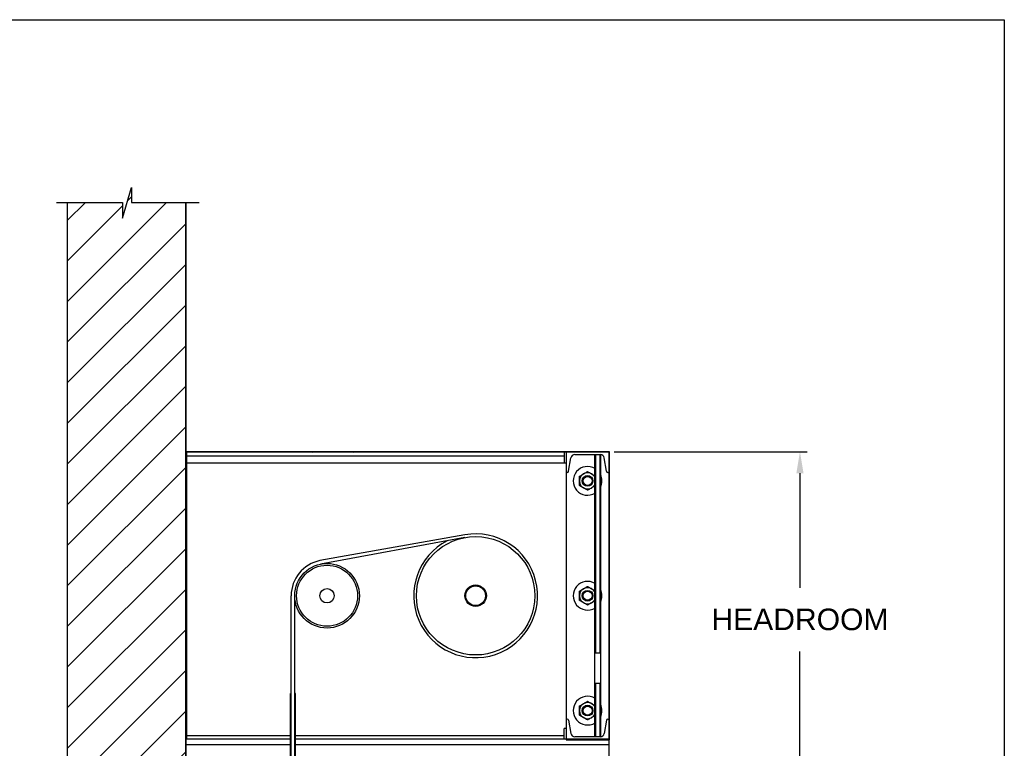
# Model space of a CAD drawing. Header units: inches. Extents: x 144.9 to 238.4, y 214.8 to 247.7.
# Tile 203 of 256: x 186 to 190.3, y 224.3 to 227.5. Entities that reach past the tile are written whole.
import ezdxf

# ---------------------------------------------------------------- set-up
doc = ezdxf.new("R2010")
doc.units = ezdxf.units.IN
doc.header["$LTSCALE"] = 0.25
doc.header["$MEASUREMENT"] = 0
doc.layers.add('ANNOTATIONS', color=1, linetype='Continuous')
doc.layers.add('MOTOR RH', color=7, linetype='Continuous')
doc.styles.add('ARIAL', font='arial.ttf', dxfattribs={"height": 0.09375})
doc.dimstyles.new('STANDARD$0', dxfattribs={"dimtxt": 0.09375, "dimasz": 0.09375, "dimexe": 0.03125, "dimexo": 0.046875, "dimgap": 0.09, "dimtad": 0, "dimtih": 1, "dimtoh": 1, "dimdec": 4, "dimzin": 0, "dimdsep": 46, "dimtxsty": 'ARIAL', "dimcen": 0.09, "dimadec": 0, "dimazin": 0, "dimtfac": 1, "dimtdec": 4, "dimtofl": 0, "dimtmove": 0, "dimatfit": 1, "dimfxl": 1, "dimtolj": 1, "dimtzin": 0, "dimarcsym": 0})

# ---------------------------------------------------------------- blocks, each defined once
blk = doc.blocks.new('*D104')
at = {"layer": 'ANNOTATIONS', "color": 0, "lineweight": -2, "transparency": 16777216}
for p, q in [((188.6235, 225.6132), (189.4644, 225.6132)), ((189.4331, 225.5194), (189.4331, 225.0211)), ((189.4331, 224.2458), (189.4331, 224.7441)), ((186.8032, 224.1521), (189.4644, 224.1521))]:
    blk.add_line(p, q, dxfattribs=at)
at = {"layer": 'ANNOTATIONS', "color": 0, "transparency": 16777216}
for points in [[(189.4175, 225.5194), (189.4488, 225.5194), (189.4331, 225.6132)], [(189.4175, 224.2458), (189.4488, 224.2458), (189.4331, 224.1521)]]:
    blk.add_solid(points, dxfattribs=at)
at = {"layer": 'defpoints', "color": 0, "transparency": 16777216}
for p in [(188.5767, 225.6132), (189.4331, 225.6132), (186.7564, 224.1521)]:
    blk.add_point(p, dxfattribs=at)
at = {"layer": 'ANNOTATIONS', "color": 0, "transparency": 16777216, "insert": (189.4331, 224.8826), "char_height": 0.09375, "attachment_point": 5, "style": 'ARIAL'}
blk.add_mtext('\\A1;HEADROOM ', dxfattribs=at)

msp = doc.modelspace()

# ---------------------------------------------------------------- hatches: boundary and pattern name
at = {"layer": 'MOTOR RH'}
h = msp.add_hatch(dxfattribs=at)
h.set_pattern_fill('ANSI31', color=256, style=0)
h.set_pattern_definition([(45, (-38.78362, 1.59358), (-0.08838835, 0.08838835), [])])
edge = h.paths.add_edge_path()
edge.add_line((186.24241, 226.69847), (186.24241, 224.15206))
edge.add_line((186.24241, 224.15206), (186.75804, 224.15206))
edge.add_line((186.75804, 226.69847), (186.75804, 224.15206))
edge = h.paths.add_edge_path()
edge.add_line((186.19603, 226.69847), (186.48313, 226.69847))
edge.add_line((186.48313, 226.69847), (186.48313, 226.62977))
edge.add_line((186.48313, 226.62977), (186.52154, 226.76313))
edge.add_line((186.52154, 226.76313), (186.52154, 226.69847))
edge.add_line((186.52154, 226.69847), (186.81674, 226.69847))
h = msp.add_hatch(dxfattribs=at)
h.set_pattern_fill('ANSI32', color=256, style=0)
h.set_pattern_definition([(45, (183.65427, 211.34646), (-0.265165, 0.265165), []), (45, (183.83104, 211.34646), (-0.265165, 0.265165), [])])
edge = h.paths.add_edge_path(flags=0)
edge.add_line((188.60179, 224.36111), (188.41429, 224.36111))
edge.add_line((188.41429, 224.36111), (188.41429, 224.35906))
edge.add_line((188.41429, 224.35906), (188.60179, 224.35906))
edge.add_arc((188.60179, 224.36111), 0.00206, 270, 360)
edge.add_line((188.60385, 224.36111), (188.60385, 225.61111))
edge.add_arc((188.60179, 225.61111), 0.00206, 0, 90)
edge.add_line((188.60179, 225.61317), (186.7601, 225.61317))
edge.add_arc((186.7601, 225.61111), 0.00206, 90, 180)
edge.add_line((186.75804, 225.61111), (186.75804, 225.50379))
edge.add_line((186.75804, 225.50379), (186.7601, 225.50379))
edge.add_line((186.7601, 225.50379), (186.7601, 225.61111))
edge.add_line((186.7601, 225.61111), (188.60179, 225.61111))
edge.add_line((188.60179, 225.61111), (188.60179, 224.36111))

# ---------------------------------------------------------------- linework, layer by layer
at = {"layer": 'defpoints'}
msp.add_lwpolyline([(190.323, 214.75854), (169.58887, 214.75854), (169.58887, 227.49365), (190.323, 227.49365)], close=True, dxfattribs=at)
at = {"layer": 'MOTOR RH'}
for p, q in [((186.48313, 226.62977), (186.52154, 226.76313)), ((186.52154, 226.76313), (186.52154, 226.69847)), ((186.19603, 226.69847), (186.48313, 226.69847)), ((186.24241, 226.69847), (186.24241, 220.30642)), ((186.24241, 226.69847), (186.24241, 224.15206)), ((186.48313, 226.69847), (186.48313, 226.62977)), ((186.52154, 226.69847), (186.81674, 226.69847)), ((186.75804, 220.30642), (186.75804, 226.69847)), ((186.75804, 226.69847), (186.75804, 224.15206)), ((188.60179, 225.61317), (186.7601, 225.61317)), ((188.60179, 225.61111), (186.7601, 225.61111)), ((186.7601, 225.61111), (186.7601, 225.50379)), ((186.76195, 225.61111), (186.76195, 224.36111)), ((186.76195, 225.59549), (188.40648, 225.59549)), ((188.40648, 225.61111), (188.40648, 225.56424)), ((188.41429, 225.61111), (188.41429, 224.35906)), ((188.42576, 225.52821), (188.43546, 225.58639)), ((188.45211, 225.60049), (188.56397, 225.60049)), ((188.54053, 224.37174), (188.54053, 225.60049)), ((188.5421, 225.60049), (188.5421, 224.73705)), ((188.56241, 224.73705), (188.56241, 225.60049)), ((188.56397, 225.60049), (188.56397, 224.37174)), ((188.59031, 225.52821), (188.58062, 225.58639)), ((188.60179, 224.36111), (188.60179, 225.61111)), ((188.60385, 224.36111), (188.60385, 225.61111)), ((186.76195, 225.56424), (188.41429, 225.56424)), ((188.4196, 225.52299), (188.41429, 225.52299)), ((188.59648, 225.52299), (188.60179, 225.52299)), ((187.97353, 225.25148), (187.34254, 225.13923)), ((187.97404, 225.23966), (187.34565, 225.12392)), ((187.21741, 220.45897), (187.21741, 224.98617)), ((187.23304, 220.32316), (187.23304, 224.98611)), ((188.5421, 224.73705), (188.56241, 224.73705)), ((188.56241, 224.60446), (188.5421, 224.60446)), ((188.5421, 224.60446), (188.5421, 224.37174)), ((188.56241, 224.37174), (188.56241, 224.60446)), ((187.21741, 224.56053), (187.21429, 224.56053)), ((187.21429, 220.92772), (187.21429, 224.56053)), ((187.23616, 224.56053), (187.23304, 224.56053)), ((187.23616, 220.92772), (187.23616, 224.56053)), ((188.4196, 224.44924), (188.41429, 224.44924)), ((188.42576, 224.44402), (188.43546, 224.38584)), ((188.59031, 224.44402), (188.58062, 224.38584)), ((188.59648, 224.44924), (188.60179, 224.44924)), ((188.40648, 224.36111), (188.40648, 224.40799)), ((188.41429, 224.40799), (188.40648, 224.40799)), ((187.21741, 224.37674), (186.76195, 224.37674)), ((187.21741, 224.36111), (186.76195, 224.36111)), ((188.40648, 224.37674), (187.23304, 224.37674)), ((188.60179, 224.36111), (187.23304, 224.36111)), ((188.41429, 224.35906), (188.60179, 224.35906)), ((188.56397, 224.37174), (188.45211, 224.37174)), ((188.60179, 224.23611), (188.60179, 224.35906)), ((187.21741, 224.33768), (186.76329, 224.33768)), ((188.60179, 224.33768), (187.23304, 224.33768))]:
    msp.add_line(p, q, dxfattribs=at)
for centre, radius in [((188.50804, 225.48611), 0.02344), ((188.50804, 225.48611), 0.02051), ((188.50804, 225.48611), 0.01972), ((188.02074, 224.98611), 0.25781), ((187.37366, 224.98611), 0.14062), ((187.37366, 224.98611), 0.13281), ((188.02074, 224.98611), 0.04681), ((188.02074, 224.98611), 0.04291), ((187.37366, 224.98611), 0.03125), ((188.50804, 224.98611), 0.02344), ((188.50804, 224.98611), 0.02051), ((188.50804, 224.98611), 0.01972), ((188.50804, 224.48611), 0.02344), ((188.50804, 224.48611), 0.02051), ((188.50804, 224.48611), 0.01972)]:
    msp.add_circle(centre, radius, dxfattribs=at)
for centre, radius, start, end in [((186.7601, 225.61111), 0.00206, 90, 180), ((188.45211, 225.58361), 0.01688, 90, 170.537), ((188.56397, 225.58361), 0.01688, 9.463, 90), ((188.60179, 225.61111), 0.00206, 0, 90), ((188.50804, 225.48611), 0.0625, 58.67194, 301.32807), ((188.4196, 225.52924), 0.00625, 270, 350.537), ((188.50804, 225.48611), 0.03516, 22.43194, 337.56805), ((188.50804, 225.48611), 0.0625, 333.50041, 26.49959), ((188.59648, 225.52924), 0.00625, 189.463, 270), ((188.02074, 224.98611), 0.26953, 117.39365, 100.0868), ((187.37366, 224.98611), 0.15625, 101.47002, 180.02101), ((188.50804, 224.98611), 0.0625, 58.67194, 301.32807), ((188.50804, 224.98611), 0.03516, 22.43194, 337.56805), ((188.50804, 224.98611), 0.0625, 333.50041, 26.49959), ((188.50804, 224.48611), 0.0625, 58.67194, 301.32807), ((188.50804, 224.48611), 0.03516, 22.43194, 337.56805), ((188.50804, 224.48611), 0.0625, 333.50041, 26.49959), ((188.4196, 224.44299), 0.00625, 9.463, 90), ((188.59648, 224.44299), 0.00625, 90, 170.537), ((188.45211, 224.38861), 0.01688, 189.463, 270), ((188.56397, 224.38861), 0.01688, 270, 350.537), ((188.60179, 224.36111), 0.00206, 270, 0)]:
    msp.add_arc(centre, radius, start, end, dxfattribs=at)
for centre, start_param, end_param in [((188.5421, 224.73484), 3.1415927, 4.712389), ((188.56241, 224.73484), 1.5707963, 3.1415927), ((188.5421, 224.60667), 4.712389, 6.2831853), ((188.56241, 224.60667), 0, 1.5707963)]:
    msp.add_ellipse(centre, major_axis=(0, -0.00221), ratio=0.7071068, start_param=start_param, end_param=end_param, dxfattribs=at)
for points, knots in [([(188.47288, 225.50641), (188.47562, 225.50799), (188.48118, 225.5112), (188.48726, 225.51471), (188.49038, 225.51651), (188.49046, 225.51656)], [0, 0, 0, 0, 0.484338, 0.9863257, 1, 1, 1, 1]), ([(188.47288, 225.48611), (188.47288, 225.48658), (188.47288, 225.48962), (188.47288, 225.4953), (188.47288, 225.50157), (188.47288, 225.50521), (188.47288, 225.50641)], [0, 0, 0, 0, 0.0665323, 0.4352828, 0.8145518, 1, 1, 1, 1]), ([(188.49046, 225.51656), (188.49292, 225.51798), (188.49793, 225.52087), (188.50376, 225.52423), (188.50707, 225.52615), (188.50804, 225.52671)], [0, 0, 0, 0, 0.4062928, 0.8272669, 1, 1, 1, 1]), ([(188.50804, 225.52671), (188.51077, 225.52513), (188.51634, 225.52192), (188.52242, 225.51841), (188.52553, 225.51661), (188.52562, 225.51656)], [0, 0, 0, 0, 0.4843447, 0.9863274, 1, 1, 1, 1]), ([(188.52562, 225.51656), (188.52808, 225.51514), (188.53308, 225.51225), (188.53801, 225.5094), (188.54045, 225.50799), (188.54053, 225.50795)], [0, 0, 0, 0, 0.4825542, 0.9825455, 1, 1, 1, 1]), ([(188.47288, 225.46582), (188.47288, 225.46753), (188.47288, 225.4716), (188.47288, 225.47837), (188.47288, 225.48351), (188.47288, 225.48611)], [0, 0, 0, 0, 0.2654589, 0.6280767, 1, 1, 1, 1]), ([(188.49046, 225.45567), (188.488, 225.45709), (188.48299, 225.45998), (188.47717, 225.46334), (188.47385, 225.46526), (188.47288, 225.46582)], [0, 0, 0, 0, 0.4062921, 0.8272656, 1, 1, 1, 1]), ([(188.50804, 225.44552), (188.50531, 225.4471), (188.49974, 225.45031), (188.49366, 225.45382), (188.49054, 225.45562), (188.49046, 225.45567)], [0, 0, 0, 0, 0.4843447, 0.9863274, 1, 1, 1, 1]), ([(188.52562, 225.45567), (188.52316, 225.45425), (188.51815, 225.45135), (188.51232, 225.44799), (188.509, 225.44607), (188.50804, 225.44552)], [0, 0, 0, 0, 0.4062928, 0.8272669, 1, 1, 1, 1]), ([(188.54053, 225.46428), (188.53867, 225.4632), (188.53397, 225.46049), (188.52882, 225.45751), (188.5257, 225.45571), (188.52562, 225.45567)], [0, 0, 0, 0, 0.3896286, 0.9838142, 1, 1, 1, 1]), ([(188.49046, 225.01656), (188.49292, 225.01798), (188.49793, 225.02087), (188.50376, 225.02423), (188.50707, 225.02615), (188.50804, 225.02671)], [0, 0, 0, 0, 0.4062921, 0.8272656, 1, 1, 1, 1]), ([(188.50804, 225.02671), (188.51077, 225.02513), (188.51634, 225.02192), (188.52242, 225.01841), (188.52553, 225.01661), (188.52562, 225.01656)], [0, 0, 0, 0, 0.4843438, 0.9863257, 1, 1, 1, 1]), ([(188.47288, 225.00641), (188.47562, 225.00799), (188.48118, 225.0112), (188.48726, 225.01471), (188.49038, 225.01651), (188.49046, 225.01656)], [0, 0, 0, 0, 0.4843388, 0.9863274, 1, 1, 1, 1]), ([(188.47288, 224.98611), (188.47288, 224.98658), (188.47288, 224.98962), (188.47288, 224.9953), (188.47288, 225.00157), (188.47288, 225.00521), (188.47288, 225.00641)], [0, 0, 0, 0, 0.0665321, 0.4352848, 0.8145492, 1, 1, 1, 1]), ([(188.47288, 224.96582), (188.47288, 224.96753), (188.47288, 224.9716), (188.47288, 224.97837), (188.47288, 224.98351), (188.47288, 224.98611)], [0, 0, 0, 0, 0.2654622, 0.6280801, 1, 1, 1, 1]), ([(188.52562, 225.01656), (188.52808, 225.01514), (188.53308, 225.01225), (188.53801, 225.0094), (188.54045, 225.00799), (188.54053, 225.00795)], [0, 0, 0, 0, 0.4825542, 0.9825455, 1, 1, 1, 1]), ([(188.49046, 224.95567), (188.488, 224.95709), (188.48299, 224.95998), (188.47717, 224.96334), (188.47385, 224.96526), (188.47288, 224.96582)], [0, 0, 0, 0, 0.4062928, 0.8272669, 1, 1, 1, 1]), ([(188.50804, 224.94552), (188.50531, 224.9471), (188.49974, 224.95031), (188.49366, 224.95382), (188.49054, 224.95562), (188.49046, 224.95567)], [0, 0, 0, 0, 0.4843438, 0.9863257, 1, 1, 1, 1]), ([(188.52562, 224.95567), (188.52316, 224.95425), (188.51815, 224.95135), (188.51232, 224.94799), (188.509, 224.94607), (188.50804, 224.94552)], [0, 0, 0, 0, 0.4062921, 0.8272672, 1, 1, 1, 1]), ([(188.54053, 224.96428), (188.53867, 224.9632), (188.53397, 224.96049), (188.52882, 224.95751), (188.5257, 224.95571), (188.52562, 224.95567)], [0, 0, 0, 0, 0.3896306, 0.9838162, 1, 1, 1, 1]), ([(188.47288, 224.50641), (188.47562, 224.50799), (188.48118, 224.5112), (188.48726, 224.51471), (188.49038, 224.51651), (188.49046, 224.51656)], [0, 0, 0, 0, 0.4843384, 0.9863265, 1, 1, 1, 1]), ([(188.49046, 224.51656), (188.49292, 224.51798), (188.49793, 224.52087), (188.50376, 224.52423), (188.50707, 224.52615), (188.50804, 224.52671)], [0, 0, 0, 0, 0.4062924, 0.8272666, 1, 1, 1, 1]), ([(188.50804, 224.52671), (188.51077, 224.52513), (188.51634, 224.52192), (188.52242, 224.51841), (188.52553, 224.51661), (188.52562, 224.51656)], [0, 0, 0, 0, 0.4843443, 0.986327, 1, 1, 1, 1]), ([(188.52562, 224.51656), (188.52808, 224.51514), (188.53308, 224.51225), (188.53801, 224.5094), (188.54045, 224.50799), (188.54053, 224.50795)], [0, 0, 0, 0, 0.4825542, 0.982546, 1, 1, 1, 1]), ([(188.47288, 224.48611), (188.47288, 224.48658), (188.47288, 224.48962), (188.47288, 224.4953), (188.47288, 224.50157), (188.47288, 224.50521), (188.47288, 224.50641)], [0, 0, 0, 0, 0.0665313, 0.4352843, 0.8145498, 1, 1, 1, 1]), ([(188.47288, 224.46582), (188.47288, 224.46753), (188.47288, 224.4716), (188.47288, 224.47837), (188.47288, 224.48351), (188.47288, 224.48611)], [0, 0, 0, 0, 0.2654605, 0.6280792, 1, 1, 1, 1]), ([(188.49046, 224.45567), (188.488, 224.45709), (188.48299, 224.45998), (188.47717, 224.46334), (188.47385, 224.46526), (188.47288, 224.46582)], [0, 0, 0, 0, 0.4062925, 0.8272666, 1, 1, 1, 1]), ([(188.50804, 224.44552), (188.50531, 224.4471), (188.49974, 224.45031), (188.49366, 224.45382), (188.49054, 224.45562), (188.49046, 224.45567)], [0, 0, 0, 0, 0.484344, 0.9863265, 1, 1, 1, 1]), ([(188.52562, 224.45567), (188.52316, 224.45425), (188.51815, 224.45135), (188.51232, 224.44799), (188.509, 224.44607), (188.50804, 224.44552)], [0, 0, 0, 0, 0.4062926, 0.8272666, 1, 1, 1, 1]), ([(188.54053, 224.46428), (188.53867, 224.4632), (188.53397, 224.46049), (188.52882, 224.45751), (188.5257, 224.45571), (188.52562, 224.45567)], [0, 0, 0, 0, 0.3896297, 0.9838155, 1, 1, 1, 1])]:
    msp.add_open_spline(points, degree=3, knots=knots, dxfattribs=at)

# ---------------------------------------------------------------- dimensions: what is measured, and where the dimension line sits
at = {"layer": 'ANNOTATIONS'}
dim = msp.add_linear_dim(base=(189.43314, 225.61317), p1=(186.75636, 224.15206), p2=(188.57667, 225.61317), angle=90, text='HEADROOM ', dimstyle='STANDARD$0', dxfattribs=at)
dim.commit()
dim.dimension.update_dxf_attribs({"geometry": '*D104', "text_midpoint": (189.43314, 224.88262), "dimtype": 160})

doc.saveas('drawing.dxf')
